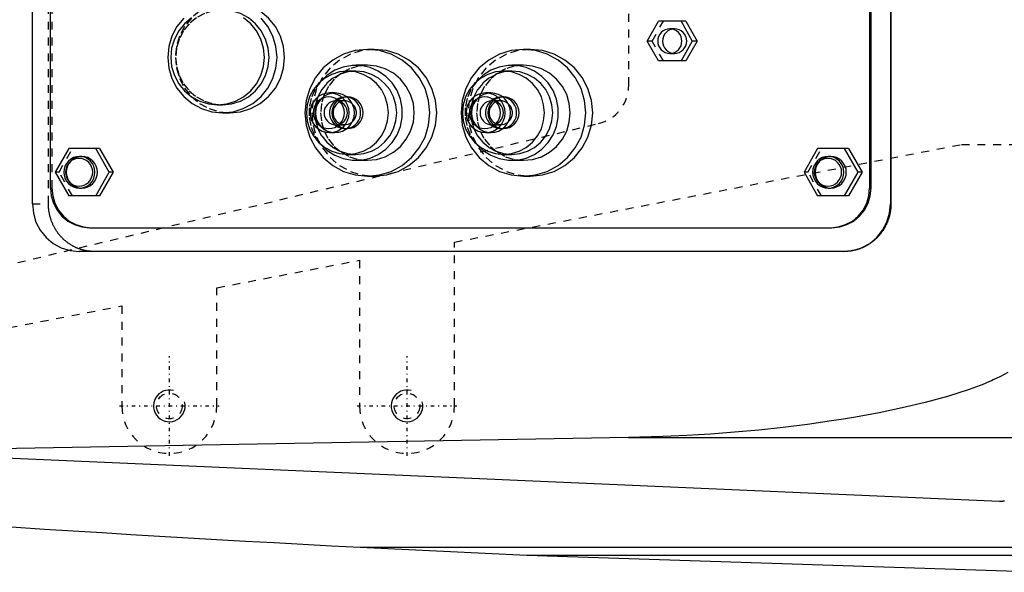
# Model space of a CAD drawing. Extents: x -906 to 186, y -120 to 120.
# Tile 7 of 12: x -669 to -545, y -79 to -9. Entities that reach past the tile are written whole.
import ezdxf

# ---------------------------------------------------------------- set-up
doc = ezdxf.new("R2010")
doc.units = 0
doc.linetypes.add('CENTER', pattern=[1.5, 0.45, -0.5, 0.05, -0.5])
doc.linetypes.add('DASHED', pattern=[2, 1, -1])
for name, color, linetype in [('AM_0', 7, 'CONTINUOUS'), ('AM_10', 7, 'CONTINUOUS'), ('AM_3', 7, 'DASHED'), ('AM_7', 7, 'CENTER')]:
    doc.layers.add(name, color=color, linetype=linetype)

msp = doc.modelspace()

# ---------------------------------------------------------------- linework, layer by layer
at = {"layer": 'AM_0', "color": 7, "linetype": 'CONTINUOUS'}
for p, q in [((-667.29, -32.5), (-667.29, 32.5)), ((-558.96, 32.5), (-558.96, -32.5)), ((-558.91, 32.5), (-558.91, -32.5)), ((-665, -30.5), (-665, 30.5)), ((-561.6, 30.5), (-561.6, -30.5)), ((-561.42, -30.5), (-561.42, 30.5)), ((-589.67, -11.95), (-588.24, -9.45)), ((-584.79, -9.45), (-588.24, -9.45)), ((-585.4, -9.45), (-583.98, -11.95)), ((-584.79, -9.45), (-583.37, -11.95)), ((-588.24, -14.45), (-589.67, -11.95)), ((-583.98, -11.95), (-585.4, -14.45)), ((-583.37, -11.95), (-584.79, -14.45)), ((-583.37, -11.95), (-583.98, -11.95)), ((-624.13, -13), (-625, -13)), ((-604.43, -13), (-605.3, -13)), ((-584.79, -14.45), (-588.24, -14.45)), ((-626.47, -15.75), (-627.52, -15.75)), ((-625, -15), (-626.47, -15)), ((-606.78, -15.75), (-607.82, -15.75)), ((-605.3, -15), (-606.78, -15)), ((-629.1, -18.5), (-629.77, -18.5)), ((-609.4, -18.5), (-610.08, -18.5)), ((-627.52, -19), (-627.62, -19)), ((-607.82, -19), (-607.92, -19)), ((-643.91, -20), (-643.3, -20)), ((-643.3, -21), (-642.35, -21)), ((-629.77, -23.5), (-629.1, -23.5)), ((-627.62, -23), (-627.52, -23)), ((-610.08, -23.5), (-609.4, -23.5)), ((-607.92, -23), (-607.82, -23)), ((-662.71, -25.5), (-664.41, -28.5)), ((-658.81, -25.5), (-662.71, -25.5)), ((-657.59, -28.5), (-659.3, -25.5)), ((-658.81, -25.5), (-657.1, -28.5)), ((-568.17, -25.5), (-569.87, -28.5)), ((-564.27, -25.5), (-568.17, -25.5)), ((-563.05, -28.5), (-564.75, -25.5)), ((-564.27, -25.5), (-562.56, -28.5)), ((-661.05, -26.5), (-661.36, -26.5)), ((-627.52, -26.25), (-626.47, -26.25)), ((-626.47, -27), (-625, -27)), ((-607.82, -26.25), (-606.78, -26.25)), ((-606.78, -27), (-605.3, -27)), ((-566.51, -26.5), (-566.82, -26.5)), ((-664.41, -28.5), (-662.71, -31.5)), ((-659.3, -31.5), (-657.59, -28.5)), ((-657.1, -28.5), (-658.81, -31.5)), ((-657.1, -28.5), (-657.59, -28.5)), ((-569.87, -28.5), (-568.17, -31.5)), ((-564.75, -31.5), (-563.05, -28.5)), ((-562.56, -28.5), (-564.27, -31.5)), ((-562.56, -28.5), (-563.05, -28.5)), ((-625, -29), (-624.13, -29)), ((-605.3, -29), (-604.43, -29)), ((-661.36, -30.5), (-661.05, -30.5)), ((-566.82, -30.5), (-566.51, -30.5)), ((-561.6, -30.5), (-561.42, -30.5)), ((-658.81, -31.5), (-662.71, -31.5)), ((-564.27, -31.5), (-568.17, -31.5)), ((-558.96, -32.5), (-558.91, -32.5)), ((-660.08, -35.5), (-566.35, -35.5)), ((-564.78, -38.5), (-661.38, -38.5)), ((-775.22, -60), (-545.22, -70)), ((-592.03, -61.98), (-689.33, -63.73)), ((-592.03, -61.98), (-533.43, -61.98)), ((-625.92, -75.83), (-604.88, -76.83)), ((-625.92, -75.83), (-384.85, -75.83)), ((-604.88, -76.83), (-388.61, -76.83)), ((-604.88, -76.83), (-539.11, -79))]:
    msp.add_line(p, q, dxfattribs=at)
for points in [[(-642.35, -21), (-641, -20.87), (-639.71, -20.47), (-638.52, -19.82), (-637.47, -18.95), (-636.62, -17.89), (-635.98, -16.68), (-635.59, -15.37), (-635.46, -14), (-635.59, -12.63), (-635.98, -11.32), (-636.62, -10.11), (-637.47, -9.05), (-638.52, -8.18), (-639.71, -7.53), (-641, -7.13), (-642.35, -7)], [(-643.3, -20), (-642.15, -19.88), (-641.04, -19.54), (-640.02, -18.99), (-639.13, -18.24), (-638.39, -17.33), (-637.85, -16.3), (-637.51, -15.17), (-637.4, -14), (-637.51, -12.83), (-637.85, -11.7), (-638.39, -10.67), (-639.13, -9.76), (-640.02, -9.01), (-641.04, -8.46), (-642.15, -8.12), (-643.3, -8)], [(-648.18, -9.05), (-649.04, -10.11), (-649.67, -11.32), (-650.07, -12.63), (-650.2, -14), (-650.07, -15.37), (-649.67, -16.68), (-649.04, -17.89), (-648.18, -18.95), (-647.13, -19.82), (-645.94, -20.47), (-644.65, -20.87), (-643.3, -21), (-641.96, -20.87), (-640.67, -20.47), (-639.47, -19.82), (-638.43, -18.95), (-637.57, -17.89), (-636.94, -16.68), (-636.54, -15.37), (-636.41, -14), (-636.54, -12.63), (-636.94, -11.32), (-637.57, -10.11), (-638.43, -9.05)], [(-647.19, -9.01), (-648.09, -9.76), (-648.82, -10.67), (-649.37, -11.7), (-649.71, -12.83), (-649.82, -14), (-649.71, -15.17), (-649.37, -16.3), (-648.82, -17.33), (-648.09, -18.24), (-647.19, -18.99), (-646.17, -19.54), (-645.06, -19.88), (-643.91, -20), (-642.76, -19.88), (-641.65, -19.54), (-640.63, -18.99), (-639.73, -18.24), (-639, -17.33), (-638.45, -16.3), (-638.12, -15.17), (-638, -14), (-638.12, -12.83), (-638.45, -11.7), (-639, -10.67), (-639.73, -9.76), (-640.63, -9.01)], [(-586.52, -10.43), (-586.8, -10.52), (-587.07, -10.66), (-587.3, -10.86), (-587.49, -11.09), (-587.63, -11.36), (-587.71, -11.65), (-587.74, -11.95), (-587.71, -12.25), (-587.63, -12.54), (-587.49, -12.81), (-587.3, -13.04), (-587.07, -13.24), (-586.8, -13.38), (-586.52, -13.47)], [(-624.13, -29), (-622.59, -28.85), (-621.12, -28.39), (-619.75, -27.65), (-618.56, -26.66), (-617.58, -25.44), (-616.85, -24.06), (-616.4, -22.56), (-616.25, -21), (-616.4, -19.44), (-616.85, -17.94), (-617.58, -16.56), (-618.56, -15.34), (-619.75, -14.35), (-621.12, -13.61), (-622.59, -13.15), (-624.13, -13)], [(-604.43, -29), (-602.9, -28.85), (-601.42, -28.39), (-600.06, -27.65), (-598.86, -26.66), (-597.88, -25.44), (-597.16, -24.06), (-596.71, -22.56), (-596.56, -21), (-596.71, -19.44), (-597.16, -17.94), (-597.88, -16.56), (-598.86, -15.34), (-600.06, -14.35), (-601.42, -13.61), (-602.9, -13.15), (-604.43, -13)], [(-630.92, -24.95), (-630.09, -25.75), (-629.12, -26.36), (-628.06, -26.78), (-626.93, -26.98), (-625.79, -26.96), (-624.67, -26.71), (-623.62, -26.25), (-622.68, -25.59), (-621.87, -24.77), (-621.25, -23.8), (-620.81, -22.72), (-620.59, -21.58), (-620.59, -20.42), (-620.81, -19.28), (-621.25, -18.2), (-621.87, -17.23), (-622.68, -16.41), (-623.62, -15.75), (-624.67, -15.29), (-625.79, -15.04), (-626.93, -15.02), (-628.06, -15.22), (-629.12, -15.64), (-630.09, -16.25), (-630.92, -17.05)], [(-626.47, -26.25), (-625.47, -26.15), (-624.5, -25.85), (-623.6, -25.37), (-622.82, -24.71), (-622.18, -23.92), (-621.7, -23.01), (-621.4, -22.02), (-621.3, -21), (-621.4, -19.98), (-621.7, -18.99), (-622.18, -18.08), (-622.82, -17.29), (-623.6, -16.63), (-624.5, -16.15), (-625.47, -15.85), (-626.47, -15.75)], [(-625, -27), (-623.85, -26.88), (-622.74, -26.54), (-621.72, -25.99), (-620.82, -25.24), (-620.09, -24.33), (-619.54, -23.3), (-619.2, -22.17), (-619.09, -21), (-619.2, -19.83), (-619.54, -18.7), (-620.09, -17.67), (-620.82, -16.76), (-621.72, -16.01), (-622.74, -15.46), (-623.85, -15.12), (-625, -15)], [(-611.23, -24.95), (-610.39, -25.75), (-609.43, -26.36), (-608.36, -26.78), (-607.23, -26.98), (-606.09, -26.96), (-604.97, -26.71), (-603.92, -26.25), (-602.98, -25.59), (-602.18, -24.77), (-601.55, -23.8), (-601.12, -22.72), (-600.9, -21.58), (-600.9, -20.42), (-601.12, -19.28), (-601.55, -18.2), (-602.18, -17.23), (-602.98, -16.41), (-603.92, -15.75), (-604.97, -15.29), (-606.09, -15.04), (-607.23, -15.02), (-608.36, -15.22), (-609.43, -15.64), (-610.39, -16.25), (-611.23, -17.05)], [(-606.78, -26.25), (-605.77, -26.15), (-604.8, -25.85), (-603.91, -25.37), (-603.12, -24.71), (-602.48, -23.92), (-602, -23.01), (-601.71, -22.02), (-601.61, -21), (-601.71, -19.98), (-602, -18.99), (-602.48, -18.08), (-603.12, -17.29), (-603.91, -16.63), (-604.8, -16.15), (-605.77, -15.85), (-606.78, -15.75)], [(-605.3, -27), (-604.15, -26.88), (-603.04, -26.54), (-602.02, -25.99), (-601.12, -25.24), (-600.39, -24.33), (-599.84, -23.3), (-599.51, -22.17), (-599.39, -21), (-599.51, -19.83), (-599.84, -18.7), (-600.39, -17.67), (-601.12, -16.76), (-602.02, -16.01), (-603.04, -15.46), (-604.15, -15.12), (-605.3, -15)], [(-629.1, -23.5), (-628.62, -23.45), (-628.15, -23.31), (-627.73, -23.08), (-627.36, -22.77), (-627.05, -22.39), (-626.82, -21.96), (-626.68, -21.49), (-626.64, -21), (-626.68, -20.51), (-626.82, -20.04), (-627.05, -19.61), (-627.36, -19.23), (-627.73, -18.92), (-628.15, -18.69), (-628.62, -18.55), (-629.1, -18.5)], [(-609.4, -23.5), (-608.92, -23.45), (-608.46, -23.31), (-608.03, -23.08), (-607.66, -22.77), (-607.35, -22.39), (-607.13, -21.96), (-606.99, -21.49), (-606.94, -21), (-606.99, -20.51), (-607.13, -20.04), (-607.35, -19.61), (-607.66, -19.23), (-608.03, -18.92), (-608.46, -18.69), (-608.92, -18.55), (-609.4, -18.5)], [(-627.61, -22.99), (-627.23, -22.91), (-626.87, -22.76), (-626.56, -22.54), (-626.29, -22.26), (-626.07, -21.94), (-625.93, -21.58), (-625.85, -21.2), (-625.85, -20.8), (-625.93, -20.42), (-626.07, -20.06), (-626.29, -19.74), (-626.56, -19.46), (-626.87, -19.24), (-627.23, -19.09), (-627.61, -19.01)], [(-627.52, -23), (-627.13, -22.96), (-626.76, -22.85), (-626.42, -22.66), (-626.12, -22.41), (-625.88, -22.11), (-625.7, -21.77), (-625.59, -21.39), (-625.55, -21), (-625.59, -20.61), (-625.7, -20.23), (-625.88, -19.89), (-626.12, -19.59), (-626.42, -19.34), (-626.76, -19.15), (-627.13, -19.04), (-627.52, -19)], [(-626.91, -22.14), (-626.71, -21.94), (-626.55, -21.69), (-626.45, -21.43), (-626.39, -21.14), (-626.39, -20.86), (-626.45, -20.57), (-626.55, -20.31), (-626.71, -20.06), (-626.91, -19.86)], [(-607.91, -22.99), (-607.53, -22.91), (-607.18, -22.76), (-606.86, -22.54), (-606.59, -22.26), (-606.38, -21.94), (-606.23, -21.58), (-606.16, -21.2), (-606.16, -20.8), (-606.23, -20.42), (-606.38, -20.06), (-606.59, -19.74), (-606.86, -19.46), (-607.18, -19.24), (-607.53, -19.09), (-607.91, -19.01)], [(-607.82, -23), (-607.44, -22.96), (-607.07, -22.85), (-606.73, -22.66), (-606.43, -22.41), (-606.18, -22.11), (-606, -21.77), (-605.89, -21.39), (-605.85, -21), (-605.89, -20.61), (-606, -20.23), (-606.18, -19.89), (-606.43, -19.59), (-606.73, -19.34), (-607.07, -19.15), (-607.44, -19.04), (-607.82, -19)], [(-607.21, -22.14), (-607.01, -21.94), (-606.86, -21.69), (-606.75, -21.43), (-606.7, -21.14), (-606.7, -20.86), (-606.75, -20.57), (-606.86, -20.31), (-607.01, -20.06), (-607.21, -19.86)], [(-661.05, -30.5), (-660.67, -30.46), (-660.3, -30.35), (-659.96, -30.16), (-659.66, -29.91), (-659.42, -29.61), (-659.23, -29.27), (-659.12, -28.89), (-659.08, -28.5), (-659.12, -28.11), (-659.23, -27.73), (-659.42, -27.39), (-659.66, -27.09), (-659.96, -26.84), (-660.3, -26.65), (-660.67, -26.54), (-661.05, -26.5)], [(-566.51, -30.5), (-566.13, -30.46), (-565.76, -30.35), (-565.42, -30.16), (-565.12, -29.91), (-564.88, -29.61), (-564.69, -29.27), (-564.58, -28.89), (-564.54, -28.5), (-564.58, -28.11), (-564.69, -27.73), (-564.88, -27.39), (-565.12, -27.09), (-565.42, -26.84), (-565.76, -26.65), (-566.13, -26.54), (-566.51, -26.5)], [(-665, -30.5), (-664.91, -31.48), (-664.63, -32.41), (-664.17, -33.28), (-663.56, -34.04), (-662.81, -34.66), (-661.96, -35.12), (-661.04, -35.4), (-660.08, -35.5)], [(-566.52, -35.5), (-565.56, -35.4), (-564.63, -35.12), (-563.78, -34.66), (-563.04, -34.04), (-562.43, -33.28), (-561.97, -32.41), (-561.69, -31.48), (-561.6, -30.5)], [(-566.35, -35.5), (-565.38, -35.4), (-564.46, -35.12), (-563.61, -34.66), (-562.86, -34.04), (-562.25, -33.28), (-561.8, -32.41), (-561.52, -31.48), (-561.42, -30.5)], [(-667.29, -32.5), (-667.17, -33.67), (-666.84, -34.8), (-666.29, -35.83), (-665.56, -36.74), (-664.66, -37.49), (-663.64, -38.04), (-662.53, -38.38), (-661.38, -38.5)], [(-564.87, -38.5), (-563.72, -38.38), (-562.61, -38.04), (-561.59, -37.49), (-560.69, -36.74), (-559.96, -35.83), (-559.41, -34.8), (-559.07, -33.67), (-558.96, -32.5)]]:
    msp.add_lwpolyline(points, dxfattribs=at)
for points in [[(-586.82, -10.4), (-587.12, -10.43), (-587.41, -10.52), (-587.67, -10.66), (-587.9, -10.85), (-588.09, -11.09), (-588.23, -11.36), (-588.32, -11.65), (-588.35, -11.95), (-588.32, -12.25), (-588.23, -12.54), (-588.09, -12.81), (-587.9, -13.05), (-587.67, -13.24), (-587.41, -13.38), (-587.12, -13.47), (-586.82, -13.5), (-586.53, -13.47), (-586.24, -13.38), (-585.98, -13.24), (-585.74, -13.05), (-585.55, -12.81), (-585.41, -12.54), (-585.33, -12.25), (-585.3, -11.95), (-585.33, -11.65), (-585.41, -11.36), (-585.55, -11.09), (-585.74, -10.85), (-585.98, -10.66), (-586.24, -10.52), (-586.53, -10.43)], [(-625, -29), (-623.46, -28.85), (-621.98, -28.39), (-620.62, -27.65), (-619.43, -26.66), (-618.45, -25.44), (-617.72, -24.06), (-617.27, -22.56), (-617.12, -21), (-617.27, -19.44), (-617.72, -17.94), (-618.45, -16.56), (-619.43, -15.34), (-620.62, -14.35), (-621.98, -13.61), (-623.46, -13.15), (-625, -13), (-626.54, -13.15), (-628.01, -13.61), (-629.38, -14.35), (-630.57, -15.34), (-631.55, -16.56), (-632.28, -17.94), (-632.73, -19.44), (-632.88, -21), (-632.73, -22.56), (-632.28, -24.06), (-631.55, -25.44), (-630.57, -26.66), (-629.38, -27.65), (-628.01, -28.39), (-626.54, -28.85)], [(-605.3, -29), (-603.77, -28.85), (-602.29, -28.39), (-600.93, -27.65), (-599.73, -26.66), (-598.75, -25.44), (-598.02, -24.06), (-597.58, -22.56), (-597.42, -21), (-597.58, -19.44), (-598.02, -17.94), (-598.75, -16.56), (-599.73, -15.34), (-600.93, -14.35), (-602.29, -13.61), (-603.77, -13.15), (-605.3, -13), (-606.84, -13.15), (-608.32, -13.61), (-609.68, -14.35), (-610.87, -15.34), (-611.85, -16.56), (-612.58, -17.94), (-613.03, -19.44), (-613.18, -21), (-613.03, -22.56), (-612.58, -24.06), (-611.85, -25.44), (-610.87, -26.66), (-609.68, -27.65), (-608.32, -28.39), (-606.84, -28.85)], [(-627.52, -26.25), (-626.51, -26.15), (-625.54, -25.85), (-624.64, -25.37), (-623.86, -24.71), (-623.22, -23.92), (-622.74, -23.01), (-622.45, -22.02), (-622.35, -21), (-622.45, -19.98), (-622.74, -18.99), (-623.22, -18.08), (-623.86, -17.29), (-624.64, -16.63), (-625.54, -16.15), (-626.51, -15.85), (-627.52, -15.75), (-628.53, -15.85), (-629.5, -16.15), (-630.39, -16.63), (-631.17, -17.29), (-631.82, -18.08), (-632.29, -18.99), (-632.59, -19.98), (-632.69, -21), (-632.59, -22.02), (-632.29, -23.01), (-631.82, -23.92), (-631.17, -24.71), (-630.39, -25.37), (-629.5, -25.85), (-628.53, -26.15)], [(-607.82, -26.25), (-606.81, -26.15), (-605.84, -25.85), (-604.95, -25.37), (-604.16, -24.71), (-603.52, -23.92), (-603.04, -23.01), (-602.75, -22.02), (-602.65, -21), (-602.75, -19.98), (-603.04, -18.99), (-603.52, -18.08), (-604.16, -17.29), (-604.95, -16.63), (-605.84, -16.15), (-606.81, -15.85), (-607.82, -15.75), (-608.83, -15.85), (-609.8, -16.15), (-610.69, -16.63), (-611.48, -17.29), (-612.12, -18.08), (-612.6, -18.99), (-612.89, -19.98), (-612.99, -21), (-612.89, -22.02), (-612.6, -23.01), (-612.12, -23.92), (-611.48, -24.71), (-610.69, -25.37), (-609.8, -25.85), (-608.83, -26.15)], [(-629.77, -23.5), (-629.29, -23.45), (-628.83, -23.31), (-628.41, -23.08), (-628.03, -22.77), (-627.73, -22.39), (-627.5, -21.96), (-627.36, -21.49), (-627.31, -21), (-627.36, -20.51), (-627.5, -20.04), (-627.73, -19.61), (-628.03, -19.23), (-628.41, -18.92), (-628.83, -18.69), (-629.29, -18.55), (-629.77, -18.5), (-630.25, -18.55), (-630.72, -18.69), (-631.14, -18.92), (-631.52, -19.23), (-631.82, -19.61), (-632.05, -20.04), (-632.19, -20.51), (-632.24, -21), (-632.19, -21.49), (-632.05, -21.96), (-631.82, -22.39), (-631.52, -22.77), (-631.14, -23.08), (-630.72, -23.31), (-630.25, -23.45)], [(-610.08, -23.5), (-609.6, -23.45), (-609.14, -23.31), (-608.71, -23.08), (-608.34, -22.77), (-608.03, -22.39), (-607.8, -21.96), (-607.66, -21.49), (-607.62, -21), (-607.66, -20.51), (-607.8, -20.04), (-608.03, -19.61), (-608.34, -19.23), (-608.71, -18.92), (-609.14, -18.69), (-609.6, -18.55), (-610.08, -18.5), (-610.56, -18.55), (-611.02, -18.69), (-611.45, -18.92), (-611.82, -19.23), (-612.13, -19.61), (-612.35, -20.04), (-612.49, -20.51), (-612.54, -21), (-612.49, -21.49), (-612.35, -21.96), (-612.13, -22.39), (-611.82, -22.77), (-611.45, -23.08), (-611.02, -23.31), (-610.56, -23.45)], [(-629.86, -19), (-630.25, -19.04), (-630.61, -19.15), (-630.96, -19.34), (-631.25, -19.59), (-631.5, -19.89), (-631.68, -20.23), (-631.79, -20.61), (-631.83, -21), (-631.79, -21.39), (-631.68, -21.77), (-631.5, -22.11), (-631.25, -22.41), (-630.96, -22.66), (-630.61, -22.85), (-630.25, -22.96), (-629.86, -23), (-629.48, -22.96), (-629.11, -22.85), (-628.77, -22.66), (-628.47, -22.41), (-628.22, -22.11), (-628.04, -21.77), (-627.93, -21.39), (-627.89, -21), (-627.93, -20.61), (-628.04, -20.23), (-628.22, -19.89), (-628.47, -19.59), (-628.77, -19.34), (-629.11, -19.15), (-629.48, -19.04)], [(-610.16, -19), (-610.55, -19.04), (-610.92, -19.15), (-611.26, -19.34), (-611.56, -19.59), (-611.8, -19.89), (-611.98, -20.23), (-612.1, -20.61), (-612.13, -21), (-612.1, -21.39), (-611.98, -21.77), (-611.8, -22.11), (-611.56, -22.41), (-611.26, -22.66), (-610.92, -22.85), (-610.55, -22.96), (-610.16, -23), (-609.78, -22.96), (-609.41, -22.85), (-609.07, -22.66), (-608.77, -22.41), (-608.53, -22.11), (-608.35, -21.77), (-608.23, -21.39), (-608.2, -21), (-608.23, -20.61), (-608.35, -20.23), (-608.53, -19.89), (-608.77, -19.59), (-609.07, -19.34), (-609.41, -19.15), (-609.78, -19.04)], [(-661.36, -26.5), (-661.74, -26.54), (-662.11, -26.65), (-662.45, -26.84), (-662.75, -27.09), (-663, -27.39), (-663.18, -27.73), (-663.29, -28.11), (-663.33, -28.5), (-663.29, -28.89), (-663.18, -29.27), (-663, -29.61), (-662.75, -29.91), (-662.45, -30.16), (-662.11, -30.35), (-661.74, -30.46), (-661.36, -30.5), (-660.97, -30.46), (-660.6, -30.35), (-660.26, -30.16), (-659.96, -29.91), (-659.72, -29.61), (-659.54, -29.27), (-659.43, -28.89), (-659.39, -28.5), (-659.43, -28.11), (-659.54, -27.73), (-659.72, -27.39), (-659.96, -27.09), (-660.26, -26.84), (-660.6, -26.65), (-660.97, -26.54)], [(-661.4, -30.25), (-661.06, -30.22), (-660.74, -30.12), (-660.44, -29.96), (-660.18, -29.74), (-659.97, -29.47), (-659.81, -29.17), (-659.71, -28.84), (-659.68, -28.5), (-659.71, -28.16), (-659.81, -27.83), (-659.97, -27.53), (-660.18, -27.26), (-660.44, -27.04), (-660.74, -26.88), (-661.06, -26.78), (-661.4, -26.75), (-661.74, -26.78), (-662.06, -26.88), (-662.36, -27.04), (-662.62, -27.26), (-662.83, -27.53), (-662.99, -27.83), (-663.09, -28.16), (-663.12, -28.5), (-663.09, -28.84), (-662.99, -29.17), (-662.83, -29.47), (-662.62, -29.74), (-662.36, -29.96), (-662.06, -30.12), (-661.74, -30.22)], [(-566.82, -26.5), (-567.2, -26.54), (-567.57, -26.65), (-567.91, -26.84), (-568.21, -27.09), (-568.45, -27.39), (-568.64, -27.73), (-568.75, -28.11), (-568.79, -28.5), (-568.75, -28.89), (-568.64, -29.27), (-568.45, -29.61), (-568.21, -29.91), (-567.91, -30.16), (-567.57, -30.35), (-567.2, -30.46), (-566.82, -30.5), (-566.43, -30.46), (-566.06, -30.35), (-565.72, -30.16), (-565.42, -29.91), (-565.18, -29.61), (-565, -29.27), (-564.88, -28.89), (-564.85, -28.5), (-564.88, -28.11), (-565, -27.73), (-565.18, -27.39), (-565.42, -27.09), (-565.72, -26.84), (-566.06, -26.65), (-566.43, -26.54)], [(-566.86, -30.25), (-566.52, -30.22), (-566.2, -30.12), (-565.9, -29.96), (-565.64, -29.74), (-565.43, -29.47), (-565.27, -29.17), (-565.17, -28.84), (-565.14, -28.5), (-565.17, -28.16), (-565.27, -27.83), (-565.43, -27.53), (-565.64, -27.26), (-565.9, -27.04), (-566.2, -26.88), (-566.52, -26.78), (-566.86, -26.75), (-567.2, -26.78), (-567.52, -26.88), (-567.82, -27.04), (-568.08, -27.26), (-568.29, -27.53), (-568.45, -27.83), (-568.55, -28.16), (-568.58, -28.5), (-568.55, -28.84), (-568.45, -29.17), (-568.29, -29.47), (-568.08, -29.74), (-567.82, -29.96), (-567.52, -30.12), (-567.2, -30.22)]]:
    msp.add_lwpolyline(points, close=True, dxfattribs=at)
for points in [[(-558.91, -32.5, 0), (-558.91, -32.54, 0), (-558.91, -32.63, 0), (-558.92, -32.71, 0), (-558.92, -32.75, 0), (-558.92, -32.8, 0), (-558.92, -32.88, 0), (-558.93, -32.97, 0), (-558.94, -33.05, 0), (-558.94, -33.14, 0), (-558.95, -33.22, 0), (-558.96, -33.27, 0), (-558.97, -33.31, 0), (-558.98, -33.4, 0), (-558.99, -33.48, 0), (-559.01, -33.57, 0), (-559.02, -33.65, 0), (-559.04, -33.74, 0), (-559.05, -33.78, 0), (-559.06, -33.83, 0), (-559.08, -33.91, 0), (-559.1, -34, 0), (-559.11, -34.04, 0), (-559.12, -34.08, 0), (-559.14, -34.17, 0), (-559.17, -34.25, 0), (-559.18, -34.3, 0), (-559.19, -34.34, 0), (-559.22, -34.42, 0), (-559.25, -34.51, 0), (-559.28, -34.59, 0), (-559.31, -34.67, 0), (-559.34, -34.76, 0), (-559.36, -34.8, 0), (-559.38, -34.84, 0), (-559.41, -34.92, 0), (-559.45, -35, 0), (-559.48, -35.08, 0), (-559.52, -35.16, 0), (-559.56, -35.24, 0), (-559.58, -35.28, 0), (-559.6, -35.32, 0), (-559.64, -35.4, 0), (-559.68, -35.47, 0), (-559.73, -35.55, 0), (-559.77, -35.63, 0), (-559.82, -35.7, 0), (-559.84, -35.74, 0), (-559.86, -35.78, 0), (-559.91, -35.85, 0), (-559.96, -35.92, 0), (-560.01, -35.99, 0), (-560.06, -36.06, 0), (-560.11, -36.13, 0), (-560.14, -36.17, 0), (-560.16, -36.2, 0), (-560.21, -36.27, 0), (-560.27, -36.34, 0), (-560.32, -36.4, 0), (-560.38, -36.47, 0), (-560.43, -36.53, 0), (-560.46, -36.56, 0), (-560.49, -36.59, 0), (-560.55, -36.65, 0), (-560.6, -36.71, 0), (-560.63, -36.74, 0), (-560.66, -36.77, 0), (-560.72, -36.83, 0), (-560.78, -36.89, 0), (-560.81, -36.92, 0), (-560.84, -36.95, 0), (-560.9, -37, 0), (-560.97, -37.06, 0), (-561.03, -37.12, 0), (-561.1, -37.17, 0), (-561.16, -37.22, 0), (-561.2, -37.25, 0), (-561.23, -37.28, 0), (-561.3, -37.33, 0), (-561.37, -37.38, 0), (-561.44, -37.43, 0), (-561.51, -37.48, 0), (-561.58, -37.53, 0), (-561.62, -37.55, 0), (-561.65, -37.58, 0), (-561.73, -37.62, 0), (-561.8, -37.67, 0), (-561.87, -37.71, 0), (-561.95, -37.76, 0), (-562.03, -37.8, 0), (-562.06, -37.82, 0), (-562.1, -37.84, 0), (-562.18, -37.88, 0), (-562.26, -37.92, 0), (-562.34, -37.95, 0), (-562.42, -37.99, 0), (-562.5, -38.03, 0), (-562.54, -38.04, 0), (-562.58, -38.06, 0), (-562.66, -38.09, 0), (-562.74, -38.12, 0), (-562.82, -38.16, 0), (-562.9, -38.18, 0), (-562.98, -38.21, 0), (-563.03, -38.23, 0), (-563.07, -38.24, 0), (-563.15, -38.26, 0), (-563.23, -38.29, 0), (-563.28, -38.3, 0), (-563.32, -38.31, 0), (-563.4, -38.33, 0), (-563.49, -38.35, 0), (-563.53, -38.36, 0), (-563.57, -38.37, 0), (-563.65, -38.39, 0), (-563.74, -38.4, 0), (-563.82, -38.42, 0), (-563.91, -38.43, 0), (-563.99, -38.45, 0), (-564.03, -38.45, 0), (-564.07, -38.46, 0), (-564.16, -38.47, 0), (-564.24, -38.47, 0), (-564.33, -38.48, 0), (-564.41, -38.49, 0), (-564.49, -38.49, 0), (-564.53, -38.49, 0), (-564.58, -38.5, 0), (-564.66, -38.5, 0), (-564.74, -38.5, 0), (-564.78, -38.5, 0)], [(-544.16, -53.79, 0), (-544.6, -54.03, 0), (-545.06, -54.27, 0), (-545.52, -54.5, 0), (-545.99, -54.72, 0), (-546.22, -54.82, 0), (-546.46, -54.93, 0), (-546.93, -55.13, 0), (-547.41, -55.32, 0), (-547.64, -55.41, 0), (-549.05, -55.93, 0), (-551.78, -56.8, 0), (-554.59, -57.57, 0), (-557.47, -58.25, 0), (-560.41, -58.86, 0), (-563.39, -59.41, 0), (-564.9, -59.66, 0), (-566.41, -59.9, 0), (-569.46, -60.33, 0), (-572.52, -60.71, 0), (-575.58, -61.04, 0), (-578.64, -61.32, 0), (-581.68, -61.55, 0), (-583.19, -61.65, 0), (-584.69, -61.74, 0), (-587.67, -61.87, 0), (-590.59, -61.96, 0), (-592.03, -61.98, 0)], [(-545.22, -70, 0), (-545.21, -70, 0), (-545.21, -70, 0), (-545.2, -70, 0), (-545.2, -70, 0), (-545.2, -70, 0), (-545.19, -70, 0), (-545.19, -70, 0), (-545.18, -70, 0), (-545.17, -70, 0), (-545.17, -70, 0), (-545.17, -70, 0), (-545.16, -70, 0), (-545.16, -70, 0), (-545.15, -70, 0), (-545.15, -70, 0), (-545.14, -70, 0), (-545.14, -70, 0), (-545.13, -70, 0), (-545.13, -70, 0), (-545.12, -70, 0), (-545.12, -70, 0), (-545.12, -70, 0), (-545.11, -70, 0), (-545.11, -70, 0), (-545.1, -70, 0), (-545.1, -70, 0), (-545.1, -70, 0), (-545.09, -70, 0), (-545.08, -70, 0), (-545.08, -70, 0), (-545.07, -70, 0), (-545.07, -70, 0), (-545.07, -70, 0), (-545.06, -70, 0), (-545.06, -70, 0), (-545.05, -70, 0), (-545.05, -70, 0), (-545.04, -70, 0), (-545.03, -70, 0), (-545.03, -70, 0), (-545.03, -70, 0), (-545.02, -70, 0), (-545.02, -70, 0), (-545.01, -70, 0), (-545.01, -70, 0), (-545, -70, 0), (-545, -70, 0), (-544.99, -70, 0), (-544.99, -70, 0), (-544.98, -70, 0), (-544.98, -70, 0), (-544.97, -70, 0), (-544.97, -70, 0), (-544.96, -70, 0), (-544.96, -70, 0), (-544.96, -70, 0), (-544.95, -70, 0), (-544.94, -70, 0), (-544.94, -70, 0), (-544.93, -70, 0), (-544.93, -70, 0), (-544.93, -70, 0), (-544.92, -70, 0), (-544.92, -70, 0), (-544.91, -70, 0), (-544.91, -70, 0), (-544.9, -70, 0), (-544.9, -70, 0), (-544.9, -70, 0), (-544.89, -70, 0), (-544.89, -70, 0), (-544.88, -70, 0), (-544.88, -70, 0), (-544.87, -70, 0), (-544.87, -70, 0), (-544.86, -70, 0), (-544.86, -70, 0), (-544.85, -70, 0), (-544.85, -70, 0), (-544.84, -70, 0), (-544.84, -70, 0), (-544.83, -70, 0), (-544.83, -70, 0), (-544.83, -70, 0), (-544.82, -70, 0), (-544.81, -70, 0), (-544.81, -70, 0), (-544.8, -70, 0), (-544.8, -70, 0), (-544.79, -70, 0), (-544.79, -70, 0), (-544.79, -70, 0), (-544.78, -70, 0), (-544.78, -69.99, 0), (-544.77, -69.99, 0), (-544.76, -69.99, 0), (-544.76, -69.99, 0), (-544.76, -69.99, 0), (-544.75, -69.99, 0), (-544.75, -69.99, 0), (-544.73, -69.99, 0), (-544.71, -69.99, 0), (-544.69, -69.99, 0), (-544.66, -69.99, 0), (-544.63, -69.99, 0), (-544.61, -69.98, 0), (-544.59, -69.98, 0)]]:
    msp.add_polyline3d(points, dxfattribs=at)
msp.add_arc((-473.05, 2920.27), 3000, 262.64687, 267.07918, dxfattribs=at)
at = {"layer": 'AM_10', "color": 7, "linetype": 'CONTINUOUS'}
for centre in [(-650, -58), (-620, -58)]:
    msp.add_arc(centre, 2, 75, 15, dxfattribs=at)
at = {"layer": 'AM_3', "color": 6, "linetype": 'DASHED'}
for p, q in [((-665.26, -32.5), (-665.26, 32.5)), ((-664.83, 30.5), (-664.83, -30.5)), ((-592, -17.5), (-592, -7)), ((-589.06, -11.95), (-587.64, -9.45)), ((-586.22, -10.4), (-586.82, -10.4)), ((-589.06, -11.95), (-589.67, -11.95)), ((-587.64, -14.45), (-589.06, -11.95)), ((-586.82, -13.5), (-586.22, -13.5)), ((-627.86, -19.5), (-628.99, -19.5)), ((-627.62, -19), (-627.81, -19)), ((-608.17, -19.5), (-609.3, -19.5)), ((-607.92, -19), (-608.12, -19)), ((-678.85, -42.23), (-595.84, -22.36)), ((-628.99, -22.5), (-627.86, -22.5)), ((-627.81, -23), (-627.62, -23)), ((-609.3, -22.5), (-608.17, -22.5)), ((-608.12, -23), (-607.92, -23)), ((-663.93, -28.5), (-662.22, -25.5)), ((-614, -37.31), (-550, -25)), ((-569.39, -28.5), (-567.68, -25.5)), ((-550, -25), (-522.83, -25)), ((-663.93, -28.5), (-664.41, -28.5)), ((-662.22, -31.5), (-663.93, -28.5)), ((-569.39, -28.5), (-569.87, -28.5)), ((-567.68, -31.5), (-569.39, -28.5)), ((-665, -30.5), (-664.83, -30.5)), ((-667.29, -32.5), (-665.26, -32.5)), ((-614, -58), (-614, -37.31)), ((-644, -43.08), (-626, -39.62)), ((-626, -39.62), (-626, -58)), ((-644, -58), (-644, -43.08)), ((-680, -50), (-656, -45.38)), ((-656, -45.38), (-656, -58))]:
    msp.add_line(p, q, dxfattribs=at)
for points in [[(-642.35, -7), (-643.69, -7.13), (-644.99, -7.53), (-646.18, -8.18), (-647.22, -9.05), (-648.08, -10.11), (-648.72, -11.32), (-649.11, -12.63), (-649.24, -14), (-649.11, -15.37), (-648.72, -16.68), (-648.08, -17.89), (-647.22, -18.95), (-646.18, -19.82), (-644.99, -20.47), (-643.69, -20.87), (-642.35, -21)], [(-643.3, -8), (-644.46, -8.12), (-645.57, -8.46), (-646.59, -9.01), (-647.48, -9.76), (-648.22, -10.67), (-648.76, -11.7), (-649.1, -12.83), (-649.21, -14), (-649.1, -15.17), (-648.76, -16.3), (-648.22, -17.33), (-647.48, -18.24), (-646.59, -18.99), (-645.57, -19.54), (-644.46, -19.88), (-643.3, -20)], [(-586.52, -13.47), (-586.22, -13.5), (-585.92, -13.47), (-585.64, -13.38), (-585.37, -13.24), (-585.14, -13.05), (-584.95, -12.81), (-584.81, -12.54), (-584.72, -12.25), (-584.69, -11.95), (-584.72, -11.65), (-584.81, -11.36), (-584.95, -11.09), (-585.14, -10.85), (-585.37, -10.66), (-585.64, -10.52), (-585.92, -10.43), (-586.22, -10.4), (-586.52, -10.43)], [(-624.13, -13), (-625.67, -13.15), (-627.15, -13.61), (-628.51, -14.35), (-629.7, -15.34), (-630.68, -16.56), (-631.41, -17.94), (-631.86, -19.44), (-632.01, -21), (-631.86, -22.56), (-631.41, -24.06), (-630.68, -25.44), (-629.7, -26.66), (-628.51, -27.65), (-627.15, -28.39), (-625.67, -28.85), (-624.13, -29)], [(-604.43, -13), (-605.97, -13.15), (-607.45, -13.61), (-608.81, -14.35), (-610.01, -15.34), (-610.99, -16.56), (-611.71, -17.94), (-612.16, -19.44), (-612.31, -21), (-612.16, -22.56), (-611.71, -24.06), (-610.99, -25.44), (-610.01, -26.66), (-608.81, -27.65), (-607.45, -28.39), (-605.97, -28.85), (-604.43, -29)], [(-626.47, -15.75), (-627.48, -15.85), (-628.45, -16.15), (-629.35, -16.63), (-630.13, -17.29), (-630.77, -18.08), (-631.25, -18.99), (-631.55, -19.98), (-631.65, -21), (-631.55, -22.02), (-631.25, -23.01), (-630.77, -23.92), (-630.13, -24.71), (-629.35, -25.37), (-628.45, -25.85), (-627.48, -26.15), (-626.47, -26.25)], [(-625, -15), (-626.15, -15.12), (-627.26, -15.46), (-628.28, -16.01), (-629.18, -16.76), (-629.91, -17.67), (-630.46, -18.7), (-630.79, -19.83), (-630.91, -21), (-630.79, -22.17), (-630.46, -23.3), (-629.91, -24.33), (-629.18, -25.24), (-628.28, -25.99), (-627.26, -26.54), (-626.15, -26.88), (-625, -27)], [(-606.78, -15.75), (-607.79, -15.85), (-608.76, -16.15), (-609.65, -16.63), (-610.43, -17.29), (-611.08, -18.08), (-611.56, -18.99), (-611.85, -19.98), (-611.95, -21), (-611.85, -22.02), (-611.56, -23.01), (-611.08, -23.92), (-610.43, -24.71), (-609.65, -25.37), (-608.76, -25.85), (-607.79, -26.15), (-606.78, -26.25)], [(-605.3, -15), (-606.46, -15.12), (-607.56, -15.46), (-608.59, -16.01), (-609.48, -16.76), (-610.22, -17.67), (-610.76, -18.7), (-611.1, -19.83), (-611.21, -21), (-611.1, -22.17), (-610.76, -23.3), (-610.22, -24.33), (-609.48, -25.24), (-608.59, -25.99), (-607.56, -26.54), (-606.46, -26.88), (-605.3, -27)], [(-630.92, -17.05), (-631.62, -18.05), (-632.11, -19.18), (-632.35, -20.39), (-632.35, -21.61), (-632.11, -22.82), (-631.62, -23.95), (-630.92, -24.95)], [(-611.23, -17.05), (-611.93, -18.05), (-612.41, -19.18), (-612.66, -20.39), (-612.66, -21.61), (-612.41, -22.82), (-611.93, -23.95), (-611.23, -24.95)], [(-629.1, -18.5), (-629.58, -18.55), (-630.04, -18.69), (-630.46, -18.92), (-630.84, -19.23), (-631.14, -19.61), (-631.37, -20.04), (-631.51, -20.51), (-631.56, -21), (-631.51, -21.49), (-631.37, -21.96), (-631.14, -22.39), (-630.84, -22.77), (-630.46, -23.08), (-630.04, -23.31), (-629.58, -23.45), (-629.1, -23.5)], [(-609.4, -18.5), (-609.88, -18.55), (-610.34, -18.69), (-610.77, -18.92), (-611.14, -19.23), (-611.45, -19.61), (-611.68, -20.04), (-611.82, -20.51), (-611.86, -21), (-611.82, -21.49), (-611.68, -21.96), (-611.45, -22.39), (-611.14, -22.77), (-610.77, -23.08), (-610.34, -23.31), (-609.88, -23.45), (-609.4, -23.5)], [(-627.61, -19.01), (-627.99, -19.01), (-628.37, -19.08), (-628.73, -19.23), (-629.06, -19.45), (-629.33, -19.73), (-629.55, -20.05), (-629.7, -20.42), (-629.77, -20.8), (-629.77, -21.2), (-629.7, -21.58), (-629.55, -21.95), (-629.33, -22.27), (-629.06, -22.55), (-628.73, -22.77), (-628.37, -22.92), (-627.99, -22.99), (-627.61, -22.99)], [(-627.52, -19), (-627.9, -19.04), (-628.27, -19.15), (-628.61, -19.34), (-628.91, -19.59), (-629.15, -19.89), (-629.34, -20.23), (-629.45, -20.61), (-629.49, -21), (-629.45, -21.39), (-629.34, -21.77), (-629.15, -22.11), (-628.91, -22.41), (-628.61, -22.66), (-628.27, -22.85), (-627.9, -22.96), (-627.52, -23)], [(-626.91, -19.86), (-627.15, -19.69), (-627.42, -19.57), (-627.7, -19.51), (-627.99, -19.51), (-628.28, -19.56), (-628.55, -19.67), (-628.79, -19.83), (-629, -20.04), (-629.16, -20.29), (-629.28, -20.56), (-629.33, -20.85), (-629.33, -21.15), (-629.28, -21.44), (-629.16, -21.71), (-629, -21.96), (-628.79, -22.17), (-628.55, -22.33), (-628.28, -22.44), (-627.99, -22.49), (-627.7, -22.49), (-627.42, -22.43), (-627.15, -22.31), (-626.91, -22.14)], [(-607.91, -19.01), (-608.3, -19.01), (-608.68, -19.08), (-609.04, -19.23), (-609.36, -19.45), (-609.63, -19.73), (-609.85, -20.05), (-610, -20.42), (-610.08, -20.8), (-610.08, -21.2), (-610, -21.58), (-609.85, -21.95), (-609.63, -22.27), (-609.36, -22.55), (-609.04, -22.77), (-608.68, -22.92), (-608.3, -22.99), (-607.91, -22.99)], [(-607.82, -19), (-608.2, -19.04), (-608.57, -19.15), (-608.91, -19.34), (-609.21, -19.59), (-609.46, -19.89), (-609.64, -20.23), (-609.75, -20.61), (-609.79, -21), (-609.75, -21.39), (-609.64, -21.77), (-609.46, -22.11), (-609.21, -22.41), (-608.91, -22.66), (-608.57, -22.85), (-608.2, -22.96), (-607.82, -23)], [(-607.21, -19.86), (-607.45, -19.69), (-607.72, -19.57), (-608, -19.51), (-608.3, -19.51), (-608.58, -19.56), (-608.85, -19.67), (-609.1, -19.83), (-609.3, -20.04), (-609.47, -20.29), (-609.58, -20.56), (-609.64, -20.85), (-609.64, -21.15), (-609.58, -21.44), (-609.47, -21.71), (-609.3, -21.96), (-609.1, -22.17), (-608.85, -22.33), (-608.58, -22.44), (-608.3, -22.49), (-608, -22.49), (-607.72, -22.43), (-607.45, -22.31), (-607.21, -22.14)], [(-661.05, -26.5), (-661.44, -26.54), (-661.81, -26.65), (-662.15, -26.84), (-662.45, -27.09), (-662.69, -27.39), (-662.87, -27.73), (-662.99, -28.11), (-663.02, -28.5), (-662.99, -28.89), (-662.87, -29.27), (-662.69, -29.61), (-662.45, -29.91), (-662.15, -30.16), (-661.81, -30.35), (-661.44, -30.46), (-661.05, -30.5)], [(-566.51, -26.5), (-566.9, -26.54), (-567.27, -26.65), (-567.61, -26.84), (-567.91, -27.09), (-568.15, -27.39), (-568.33, -27.73), (-568.44, -28.11), (-568.48, -28.5), (-568.44, -28.89), (-568.33, -29.27), (-568.15, -29.61), (-567.91, -29.91), (-567.61, -30.16), (-567.27, -30.35), (-566.9, -30.46), (-566.51, -30.5)], [(-664.83, -30.5), (-664.73, -31.48), (-664.45, -32.41), (-664, -33.28), (-663.38, -34.04), (-662.64, -34.66), (-661.79, -35.12), (-660.86, -35.4), (-659.9, -35.5)]]:
    msp.add_lwpolyline(points, dxfattribs=at)
for points in [[(-628.99, -22.5), (-628.7, -22.47), (-628.43, -22.39), (-628.17, -22.25), (-627.95, -22.06), (-627.76, -21.83), (-627.63, -21.57), (-627.54, -21.29), (-627.52, -21), (-627.54, -20.71), (-627.63, -20.43), (-627.76, -20.17), (-627.95, -19.94), (-628.17, -19.75), (-628.43, -19.61), (-628.7, -19.53), (-628.99, -19.5), (-629.28, -19.53), (-629.56, -19.61), (-629.81, -19.75), (-630.04, -19.94), (-630.22, -20.17), (-630.36, -20.43), (-630.44, -20.71), (-630.47, -21), (-630.44, -21.29), (-630.36, -21.57), (-630.22, -21.83), (-630.04, -22.06), (-629.81, -22.25), (-629.56, -22.39), (-629.28, -22.47)], [(-609.3, -22.5), (-609.01, -22.47), (-608.73, -22.39), (-608.48, -22.25), (-608.25, -22.06), (-608.07, -21.83), (-607.93, -21.57), (-607.85, -21.29), (-607.82, -21), (-607.85, -20.71), (-607.93, -20.43), (-608.07, -20.17), (-608.25, -19.94), (-608.48, -19.75), (-608.73, -19.61), (-609.01, -19.53), (-609.3, -19.5), (-609.58, -19.53), (-609.86, -19.61), (-610.12, -19.75), (-610.34, -19.94), (-610.52, -20.17), (-610.66, -20.43), (-610.75, -20.71), (-610.77, -21), (-610.75, -21.29), (-610.66, -21.57), (-610.52, -21.83), (-610.34, -22.06), (-610.12, -22.25), (-609.86, -22.39), (-609.58, -22.47)]]:
    msp.add_lwpolyline(points, close=True, dxfattribs=at)
msp.add_polyline3d([(-659.53, -38.5, 0), (-659.57, -38.5, 0), (-659.65, -38.5, 0), (-659.73, -38.5, 0), (-659.77, -38.49, 0), (-659.81, -38.49, 0), (-659.89, -38.49, 0), (-659.97, -38.48, 0), (-660.05, -38.47, 0), (-660.14, -38.47, 0), (-660.22, -38.46, 0), (-660.26, -38.45, 0), (-660.3, -38.45, 0), (-660.38, -38.43, 0), (-660.46, -38.42, 0), (-660.54, -38.41, 0), (-660.63, -38.39, 0), (-660.71, -38.37, 0), (-660.75, -38.36, 0), (-660.79, -38.35, 0), (-660.87, -38.33, 0), (-660.95, -38.31, 0), (-660.99, -38.3, 0), (-661.03, -38.29, 0), (-661.11, -38.27, 0), (-661.2, -38.24, 0), (-661.24, -38.23, 0), (-661.28, -38.22, 0), (-661.36, -38.19, 0), (-661.44, -38.16, 0), (-661.52, -38.13, 0), (-661.59, -38.1, 0), (-661.67, -38.07, 0), (-661.71, -38.05, 0), (-661.75, -38.03, 0), (-661.83, -38, 0), (-661.91, -37.96, 0), (-661.98, -37.92, 0), (-662.06, -37.88, 0), (-662.13, -37.85, 0), (-662.17, -37.83, 0), (-662.21, -37.8, 0), (-662.28, -37.76, 0), (-662.36, -37.72, 0), (-662.43, -37.68, 0), (-662.5, -37.63, 0), (-662.57, -37.58, 0), (-662.61, -37.56, 0), (-662.64, -37.54, 0), (-662.71, -37.49, 0), (-662.78, -37.44, 0), (-662.85, -37.39, 0), (-662.92, -37.34, 0), (-662.99, -37.29, 0), (-663.02, -37.26, 0), (-663.05, -37.23, 0), (-663.12, -37.18, 0), (-663.18, -37.13, 0), (-663.24, -37.07, 0), (-663.31, -37.02, 0), (-663.37, -36.96, 0), (-663.4, -36.93, 0), (-663.43, -36.9, 0), (-663.48, -36.84, 0), (-663.54, -36.79, 0), (-663.57, -36.76, 0), (-663.6, -36.73, 0), (-663.66, -36.67, 0), (-663.71, -36.6, 0), (-663.74, -36.57, 0), (-663.77, -36.54, 0), (-663.82, -36.48, 0), (-663.87, -36.41, 0), (-663.93, -36.35, 0), (-663.98, -36.28, 0), (-664.03, -36.22, 0), (-664.06, -36.18, 0), (-664.08, -36.15, 0), (-664.13, -36.08, 0), (-664.18, -36.01, 0), (-664.23, -35.94, 0), (-664.28, -35.86, 0), (-664.32, -35.79, 0), (-664.35, -35.75, 0), (-664.37, -35.72, 0), (-664.41, -35.64, 0), (-664.46, -35.56, 0), (-664.5, -35.49, 0), (-664.54, -35.41, 0), (-664.58, -35.33, 0), (-664.6, -35.29, 0), (-664.62, -35.25, 0), (-664.66, -35.17, 0), (-664.7, -35.09, 0), (-664.73, -35.01, 0), (-664.77, -34.93, 0), (-664.8, -34.85, 0), (-664.82, -34.81, 0), (-664.84, -34.77, 0), (-664.87, -34.69, 0), (-664.9, -34.6, 0), (-664.93, -34.52, 0), (-664.96, -34.43, 0), (-664.98, -34.35, 0), (-665, -34.31, 0), (-665.01, -34.26, 0), (-665.03, -34.18, 0), (-665.06, -34.09, 0), (-665.07, -34.05, 0), (-665.08, -34.01, 0), (-665.1, -33.92, 0), (-665.12, -33.83, 0), (-665.13, -33.79, 0), (-665.14, -33.75, 0), (-665.15, -33.66, 0), (-665.17, -33.57, 0), (-665.18, -33.49, 0), (-665.2, -33.4, 0), (-665.21, -33.31, 0), (-665.21, -33.27, 0), (-665.22, -33.23, 0), (-665.23, -33.14, 0), (-665.24, -33.06, 0), (-665.24, -32.97, 0), (-665.25, -32.88, 0), (-665.25, -32.8, 0), (-665.26, -32.75, 0), (-665.26, -32.71, 0), (-665.26, -32.63, 0), (-665.26, -32.54, 0), (-665.26, -32.5, 0)], dxfattribs=at)
for centre in [(-650, -58), (-620, -58)]:
    msp.add_circle(centre, 1.62, dxfattribs=at)
for centre, radius, start in [((-597, -17.5), 5, 283.4558), ((-650, -58), 6, 180), ((-620, -58), 6, 180)]:
    msp.add_arc(centre, radius, start, 0, dxfattribs=at)
at = {"layer": 'AM_7', "color": 4, "linetype": 'CENTER'}
for p, q in [((-650, -64.3), (-650, -51.7)), ((-620, -64.3), (-620, -51.7)), ((-656.3, -58), (-643.7, -58)), ((-626.3, -58), (-613.7, -58))]:
    msp.add_line(p, q, dxfattribs=at)

doc.saveas('drawing.dxf')
